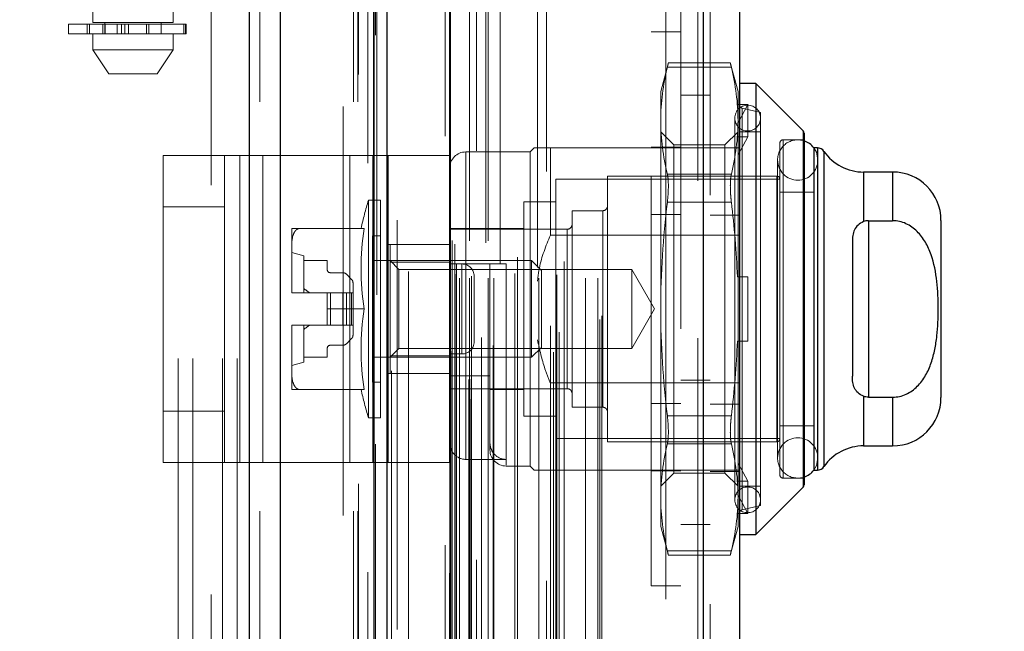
# Model space of a CAD drawing. Header units: inches. Extents: x 0.2 to 10.8, y 0.2 to 8.2.
# Tile 23 of 86: x 1.763 to 2.004, y 3.32 to 3.47. Entities that reach past the tile are written whole.
import ezdxf

# ---------------------------------------------------------------- set-up
doc = ezdxf.new("R2010")
doc.units = ezdxf.units.IN
doc.header["$MEASUREMENT"] = 0
doc.linetypes.add('HIDDEN', pattern=[0.07500000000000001, 0.05, -0.025])
doc.layers.add('DIMENSIONS', color=140, linetype='Continuous')
doc.layers.add('SLD-0', color=179, linetype='Continuous')
doc.styles.add('SLDTEXTSTYLE0', font='TXT', dxfattribs={"width": 0.7})
doc.dimstyles.new('SLDDIMSTYLE1', dxfattribs={"dimtxt": 0.0849609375, "dimasz": 0.13, "dimexe": 0, "dimexo": 0.0625, "dimgap": 0.021240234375, "dimtad": 0, "dimtih": 1, "dimtoh": 1, "dimlfac": 10, "dimrnd": 1e-09, "dimzin": 12, "dimdsep": 46, "dimtxsty": 'SLDTEXTSTYLE0', "dimsah": 1, "dimcen": 0.09, "dimadec": 0, "dimazin": 3, "dimtfac": 1, "dimtmove": 0, "dimatfit": 0, "dimfxl": 0, "dimfrac": 2, "dimtolj": 1, "dimtzin": 12, "dimarcsym": 0})

# ---------------------------------------------------------------- blocks, each defined once
blk = doc.blocks.new('_D_11')
at = {"layer": 'DIMENSIONS'}
for p, q in [((2.038487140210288, 3.224847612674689), (2.038487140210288, 3.474847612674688)), ((1.746541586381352, 3.224847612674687), (2.163487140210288, 3.224847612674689)), ((1.87197215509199, 3.042647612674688), (2.163487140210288, 3.042647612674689)), ((2.038487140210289, 2.744478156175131), (2.038487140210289, 3.042647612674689)), ((2.134188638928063, 2.744478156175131), (2.038487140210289, 2.744478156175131)), ((2.287380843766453, 2.744478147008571), (2.25885075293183, 2.744478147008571)), ((2.25885075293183, 2.744478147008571), (2.25885075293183, 2.609447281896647)), ((2.539850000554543, 2.744478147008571), (2.568380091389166, 2.744478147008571)), ((2.568380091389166, 2.744478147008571), (2.568380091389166, 2.609447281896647)), ((2.25885075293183, 2.609447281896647), (2.287380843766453, 2.609447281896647)), ((2.568380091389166, 2.609447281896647), (2.539850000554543, 2.609447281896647))]:
    blk.add_line(p, q, dxfattribs=at)
for points in [[(2.038487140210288, 3.224847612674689), (2.058487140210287, 3.354847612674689), (2.018487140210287, 3.354847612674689)], [(2.038487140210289, 3.042647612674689), (2.018487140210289, 2.912647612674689), (2.058487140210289, 2.912647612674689)]]:
    blk.add_solid(points, dxfattribs=at)
at = {"layer": 'DIMENSIONS', "char_height": 0.08333333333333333, "attachment_point": 1, "style": 'SLDTEXTSTYLE0'}
for s, insert in [('1.82', (2.287380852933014, 2.87092052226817)), ('46.3', (2.287380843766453, 2.716869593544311))]:
    blk.add_mtext(s, dxfattribs=dict(at, insert=insert))

msp = doc.modelspace()

# ---------------------------------------------------------------- linework, layer by layer
at = {"layer": 'SLD-0', "linetype": 'Continuous', "lineweight": 25}
for p, q in [((1.819425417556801, 3.049847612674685), (1.819425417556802, 5.384842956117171)), ((1.827062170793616, 3.049847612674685), (1.827062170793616, 5.383426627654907)), ((1.84995333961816, 3.049847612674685), (1.849953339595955, 5.372658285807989)), ((1.853116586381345, 3.049847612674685), (1.853116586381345, 5.372347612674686)), ((1.868480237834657, 5.341502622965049), (1.868480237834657, 3.081172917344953)), ((1.930305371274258, 5.330601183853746), (1.930305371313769, 3.092074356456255)), ((1.939229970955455, 5.327067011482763), (1.939229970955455, 3.095608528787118)), ((1.943166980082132, 3.454369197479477), (1.939229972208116, 3.454369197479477)), ((1.954747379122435, 3.442788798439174), (1.943166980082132, 3.454369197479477)), ((1.943166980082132, 3.454369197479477), (1.943166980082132, 3.344132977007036)), ((1.954747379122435, 3.442788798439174), (1.954747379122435, 3.355713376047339)), ((1.954978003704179, 3.442232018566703), (1.954978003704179, 3.356270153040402)), ((1.957340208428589, 3.438621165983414), (1.957340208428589, 3.359881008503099)), ((1.958228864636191, 3.438621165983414), (1.957375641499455, 3.438621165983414)), ((1.958228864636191, 3.438621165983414), (1.958228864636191, 3.359881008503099)), ((1.959844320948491, 3.437777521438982), (1.959844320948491, 3.360724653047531)), ((1.976631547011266, 3.43271565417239), (1.969537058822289, 3.43271565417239)), ((1.969537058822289, 3.43271565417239), (1.969537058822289, 3.420594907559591)), ((1.976631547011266, 3.43271565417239), (1.976631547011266, 3.420814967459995)), ((1.970726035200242, 3.420814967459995), (1.970726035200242, 3.377687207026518)), ((1.970726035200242, 3.420814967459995), (1.976631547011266, 3.420814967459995)), ((1.988442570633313, 3.420904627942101), (1.988442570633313, 3.37759754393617)), ((1.966789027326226, 3.415676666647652), (1.966789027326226, 3.382825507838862)), ((1.969537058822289, 3.377907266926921), (1.969537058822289, 3.365786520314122)), ((1.970726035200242, 3.377687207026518), (1.976631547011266, 3.377687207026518)), ((1.976631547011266, 3.377687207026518), (1.976631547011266, 3.365786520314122)), ((1.969537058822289, 3.365786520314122), (1.976631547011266, 3.365786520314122)), ((1.957375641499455, 3.359881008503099), (1.958228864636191, 3.359881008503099)), ((1.943166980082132, 3.344132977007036), (1.954747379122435, 3.355713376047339)), ((1.939229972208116, 3.344132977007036), (1.943166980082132, 3.344132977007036))]:
    msp.add_line(p, q, dxfattribs=at)
at = {"layer": 'SLD-0', "linetype": 'HIDDEN', "lineweight": 18}
for p, q in [((1.819425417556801, 5.384842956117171), (1.819425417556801, 3.049847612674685)), ((1.819425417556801, 5.384842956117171), (1.819425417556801, 3.049847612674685)), ((1.819425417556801, 3.049847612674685), (1.819425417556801, 5.384842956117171)), ((1.821971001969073, 3.049847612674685), (1.821971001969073, 5.383426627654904)), ((1.821971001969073, 3.049847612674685), (1.821971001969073, 5.383426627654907)), ((1.827062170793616, 3.049847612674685), (1.827062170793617, 5.383426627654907)), ((1.844862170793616, 3.049847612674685), (1.844862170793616, 5.372658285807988)), ((1.844862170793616, 3.049847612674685), (1.844862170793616, 5.372658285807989)), ((1.845916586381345, 3.049847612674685), (1.845916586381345, 5.372347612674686)), ((1.84995333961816, 3.049847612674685), (1.84995333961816, 5.372658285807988)), ((1.850258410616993, 3.066208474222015), (1.850258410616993, 5.356467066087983)), ((1.873550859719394, 3.077172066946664), (1.873550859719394, 5.345503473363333)), ((1.873550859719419, 3.077172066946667), (1.873550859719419, 5.345503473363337)), ((1.867229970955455, 5.341502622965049), (1.867229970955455, 3.081172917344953)), ((1.873040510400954, 3.081977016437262), (1.873040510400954, 5.340698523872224)), ((1.873652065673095, 3.082084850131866), (1.873652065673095, 5.340590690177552)), ((1.854164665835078, 3.084158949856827), (1.854164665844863, 5.338522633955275)), ((1.854164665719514, 3.084169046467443), (1.854164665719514, 5.33852069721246)), ((1.874925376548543, 5.337926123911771), (1.874925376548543, 3.0847146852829)), ((1.876116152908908, 3.083254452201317), (1.876116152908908, 5.33942108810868)), ((1.868389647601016, 3.087754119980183), (1.868389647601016, 5.334921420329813)), ((1.868357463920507, 5.334669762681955), (1.868357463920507, 3.088005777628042)), ((1.868931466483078, 3.088910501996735), (1.868931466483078, 5.333765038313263)), ((1.868931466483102, 3.088910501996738), (1.868931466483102, 5.333765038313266)), ((1.892007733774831, 5.332835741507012), (1.892007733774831, 3.08984473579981)), ((1.893725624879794, 3.088730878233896), (1.893725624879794, 5.3339446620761)), ((1.876153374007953, 3.092311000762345), (1.876153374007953, 5.330364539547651)), ((1.878993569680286, 3.090339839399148), (1.878993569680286, 5.3323379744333)), ((1.929055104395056, 5.330601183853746), (1.929055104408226, 3.092074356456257)), ((1.929055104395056, 3.092074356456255), (1.929055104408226, 5.330601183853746)), ((1.930305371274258, 3.092074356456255), (1.930305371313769, 5.330601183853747)), ((1.895142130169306, 3.093570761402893), (1.895142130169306, 5.329108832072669)), ((1.89302445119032, 3.095093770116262), (1.89302445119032, 5.327581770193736)), ((1.905044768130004, 3.09665662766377), (1.905044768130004, 5.326018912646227)), ((1.932029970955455, 5.327067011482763), (1.932029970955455, 3.095608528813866)), ((1.858288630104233, 3.097686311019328), (1.858288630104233, 5.32495988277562)), ((1.905564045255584, 3.097533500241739), (1.905564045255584, 5.325142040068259)), ((1.870748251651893, 3.106794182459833), (1.870748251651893, 5.315881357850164)), ((1.870748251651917, 3.106794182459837), (1.870748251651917, 5.315881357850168)), ((1.873236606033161, 5.315881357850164), (1.873236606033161, 3.106794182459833)), ((1.873236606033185, 3.106794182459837), (1.873236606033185, 5.315881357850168)), ((1.877736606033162, 3.106794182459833), (1.877736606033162, 5.315881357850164)), ((1.877736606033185, 5.315881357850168), (1.877736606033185, 3.106794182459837)), ((1.879144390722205, 3.106794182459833), (1.879144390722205, 5.315881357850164)), ((1.89014912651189, 3.106794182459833), (1.89014912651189, 5.315881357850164)), ((1.894283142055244, 3.106794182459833), (1.894283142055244, 5.315881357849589)), ((1.901524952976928, 3.106794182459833), (1.901524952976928, 5.315881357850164)), ((1.904564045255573, 3.106794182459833), (1.904564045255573, 5.315881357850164)), ((1.904564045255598, 3.106794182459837), (1.904564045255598, 5.315881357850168)), ((1.869736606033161, 3.107794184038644), (1.869736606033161, 5.314881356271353)), ((1.869736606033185, 3.107794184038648), (1.869736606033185, 5.314881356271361)), ((1.873736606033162, 3.107294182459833), (1.873736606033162, 5.315381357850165)), ((1.877236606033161, 5.315381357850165), (1.877236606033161, 3.107294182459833)), ((1.884302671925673, 3.107894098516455), (1.884302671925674, 5.314831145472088)), ((1.894537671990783, 3.10759109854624), (1.894537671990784, 5.31508796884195)), ((1.870029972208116, 3.110387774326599), (1.870029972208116, 5.312287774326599)), ((1.89635505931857, 3.110833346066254), (1.89635505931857, 5.311842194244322)), ((1.880693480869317, 5.310402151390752), (1.880693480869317, 3.112256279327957)), ((1.88495958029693, 3.11194841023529), (1.88495958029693, 5.310727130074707)), ((1.884959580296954, 3.111948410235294), (1.884959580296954, 5.310727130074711)), ((1.889826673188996, 5.309406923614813), (1.889826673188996, 3.113270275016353)), ((1.868995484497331, 3.116017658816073), (1.868995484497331, 5.306657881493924)), ((1.868995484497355, 3.116017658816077), (1.868995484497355, 5.306657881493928)), ((1.869652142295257, 3.115090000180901), (1.869652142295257, 5.307585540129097)), ((1.869652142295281, 3.115090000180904), (1.869652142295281, 5.307585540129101)), ((1.85060464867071, 5.30268430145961), (1.850604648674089, 3.120008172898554)), ((1.855565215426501, 3.120926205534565), (1.855565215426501, 5.301749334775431)), ((1.842316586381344, 3.148747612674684), (1.842316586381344, 5.273847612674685)), ((1.842316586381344, 3.148747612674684), (1.842316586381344, 5.273847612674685)), ((1.842316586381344, 3.148747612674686), (1.842316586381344, 5.273847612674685)), ((1.842316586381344, 3.148747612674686), (1.842316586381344, 5.273847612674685)), ((1.921229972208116, 3.194387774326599), (1.921229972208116, 5.228287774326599)), ((1.921229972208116, 3.194387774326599), (1.921229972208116, 5.228287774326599)), ((1.921229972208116, 5.228287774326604), (1.921229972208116, 3.194387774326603)), ((1.921229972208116, 5.228287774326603), (1.921229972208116, 3.194387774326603)), ((1.924829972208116, 3.194387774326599), (1.924829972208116, 5.228287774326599)), ((1.802016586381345, 3.287147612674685), (1.802016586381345, 3.949347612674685)), ((1.802016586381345, 3.287147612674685), (1.802016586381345, 3.949347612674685)), ((1.805616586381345, 3.287147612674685), (1.805616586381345, 3.949347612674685)), ((1.812816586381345, 3.287147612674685), (1.812816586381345, 3.949347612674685)), ((1.816416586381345, 3.287147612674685), (1.816416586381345, 3.949347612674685)), ((1.816416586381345, 3.287147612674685), (1.816416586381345, 3.949347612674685)), ((1.781129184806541, 3.764572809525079), (1.781129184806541, 3.469297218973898)), ((1.80081422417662, 3.469297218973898), (1.80081422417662, 3.764572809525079)), ((1.810116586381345, 3.529497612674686), (1.810116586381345, 3.148747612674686)), ((1.775223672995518, 3.468903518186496), (1.803830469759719, 3.468903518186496)), ((1.775223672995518, 3.468903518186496), (1.775223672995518, 3.466541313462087)), ((1.779767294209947, 3.468903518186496), (1.779767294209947, 3.466541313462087)), ((1.779810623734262, 3.468903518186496), (1.779810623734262, 3.466541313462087)), ((1.779810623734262, 3.466541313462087), (1.779810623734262, 3.468903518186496)), ((1.780350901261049, 3.466541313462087), (1.780350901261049, 3.468903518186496)), ((1.780350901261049, 3.468903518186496), (1.780350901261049, 3.466541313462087)), ((1.790971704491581, 3.469297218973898), (1.781129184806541, 3.469297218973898)), ((1.783595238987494, 3.468903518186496), (1.783595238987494, 3.466541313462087)), ((1.783595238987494, 3.466541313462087), (1.783595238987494, 3.468903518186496)), ((1.784081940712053, 3.469297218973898), (1.784081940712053, 3.466541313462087)), ((1.784081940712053, 3.468903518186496), (1.784081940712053, 3.466541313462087)), ((1.784168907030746, 3.466541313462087), (1.784168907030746, 3.468903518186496)), ((1.784168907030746, 3.468903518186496), (1.784168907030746, 3.466541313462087)), ((1.784178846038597, 3.466541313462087), (1.784178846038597, 3.468903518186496)), ((1.787107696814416, 3.466541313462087), (1.787107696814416, 3.468903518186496)), ((1.787107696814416, 3.468903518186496), (1.787107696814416, 3.466541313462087)), ((1.78812586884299, 3.468903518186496), (1.78812586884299, 3.466541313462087)), ((1.78812586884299, 3.466541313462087), (1.78812586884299, 3.468903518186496)), ((1.788995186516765, 3.466541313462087), (1.788995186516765, 3.468903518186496)), ((1.788995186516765, 3.468903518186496), (1.788995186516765, 3.466541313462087)), ((1.789880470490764, 3.468903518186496), (1.789880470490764, 3.466541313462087)), ((1.789880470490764, 3.466541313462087), (1.789880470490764, 3.468903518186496)), ((1.80081422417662, 3.469297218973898), (1.790971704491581, 3.469297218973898)), ((1.794270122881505, 3.466541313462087), (1.794270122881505, 3.468903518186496)), ((1.794270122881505, 3.468903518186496), (1.794270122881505, 3.466541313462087)), ((1.794817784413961, 3.468903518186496), (1.794817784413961, 3.466541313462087)), ((1.794817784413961, 3.466541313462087), (1.794817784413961, 3.468903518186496)), ((1.797861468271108, 3.466541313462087), (1.797861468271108, 3.469297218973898)), ((1.803358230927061, 3.466541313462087), (1.803358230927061, 3.468903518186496)), ((1.803358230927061, 3.468903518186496), (1.803358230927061, 3.466541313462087)), ((1.803830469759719, 3.466541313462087), (1.803830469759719, 3.468903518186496)), ((1.803830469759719, 3.468903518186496), (1.803830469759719, 3.466541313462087)), ((1.803830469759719, 3.468903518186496), (1.803974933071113, 3.468903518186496)), ((1.803974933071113, 3.466541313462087), (1.803974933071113, 3.468903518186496)), ((1.803830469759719, 3.466541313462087), (1.775223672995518, 3.466541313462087)), ((1.781129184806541, 3.466541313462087), (1.781129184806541, 3.462604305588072)), ((1.80081422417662, 3.462604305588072), (1.80081422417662, 3.466541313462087)), ((1.803974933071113, 3.466541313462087), (1.803830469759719, 3.466541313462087)), ((1.917629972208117, 3.331551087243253), (1.917629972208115, 3.466951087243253)), ((1.924829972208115, 3.466951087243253), (1.917629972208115, 3.466951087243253)), ((1.781129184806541, 3.462604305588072), (1.790971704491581, 3.462604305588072)), ((1.781129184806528, 3.462604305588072), (1.785066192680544, 3.456698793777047)), ((1.790971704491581, 3.462604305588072), (1.80081422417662, 3.462604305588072)), ((1.796877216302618, 3.456698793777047), (1.800814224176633, 3.462604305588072)), ((1.92181539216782, 3.459404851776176), (1.919938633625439, 3.452400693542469)), ((1.937207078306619, 3.458349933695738), (1.921567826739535, 3.458349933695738)), ((1.937207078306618, 3.458349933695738), (1.921567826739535, 3.458349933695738)), ((1.936983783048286, 3.459404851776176), (1.921791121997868, 3.459404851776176)), ((1.938836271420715, 3.452400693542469), (1.936959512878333, 3.459404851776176)), ((1.785066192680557, 3.456698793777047), (1.790971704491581, 3.456698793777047)), ((1.790971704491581, 3.456698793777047), (1.796877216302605, 3.456698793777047)), ((1.919938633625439, 3.452400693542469), (1.919938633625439, 3.445279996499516)), ((1.932029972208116, 3.451537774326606), (1.924829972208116, 3.451537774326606)), ((1.938836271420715, 3.452400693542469), (1.938836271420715, 3.445279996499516)), ((1.938680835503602, 3.449217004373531), (1.938836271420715, 3.448709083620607)), ((1.941198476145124, 3.449217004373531), (1.938680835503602, 3.449217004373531)), ((1.938836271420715, 3.444785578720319), (1.941198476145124, 3.449217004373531)), ((1.944348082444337, 3.447282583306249), (1.939840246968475, 3.448323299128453)), ((1.941198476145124, 3.4413429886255), (1.941198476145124, 3.449217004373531)), ((1.939840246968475, 3.350178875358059), (1.939840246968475, 3.448146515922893)), ((1.944348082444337, 3.447282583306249), (1.944348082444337, 3.351219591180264)), ((1.919938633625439, 3.445279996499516), (1.919938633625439, 3.399251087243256)), ((1.938048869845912, 3.445904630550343), (1.938048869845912, 3.35259754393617)), ((1.938836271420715, 3.445279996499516), (1.938836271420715, 3.407125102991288)), ((1.92313548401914, 3.439361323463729), (1.919938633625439, 3.44255817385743)), ((1.938836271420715, 3.44255817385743), (1.935639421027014, 3.439361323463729)), ((1.941198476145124, 3.4413429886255), (1.938680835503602, 3.4413429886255)), ((1.938680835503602, 3.4413429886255), (1.938836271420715, 3.440835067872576)), ((1.938836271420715, 3.436911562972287), (1.941198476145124, 3.4413429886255)), ((1.944348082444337, 3.44255817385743), (1.939229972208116, 3.44255817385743)), ((1.954747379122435, 3.355713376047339), (1.954747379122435, 3.442788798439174)), ((1.917629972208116, 3.438801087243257), (1.924829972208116, 3.438801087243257)), ((1.92313548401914, 3.439361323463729), (1.92313548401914, 3.359140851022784)), ((1.935639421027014, 3.439361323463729), (1.92313548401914, 3.439361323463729)), ((1.935639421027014, 3.439361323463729), (1.935639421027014, 3.359140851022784)), ((1.949072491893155, 3.439802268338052), (1.949072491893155, 3.358699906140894)), ((1.949859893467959, 3.357912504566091), (1.949859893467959, 3.440589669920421)), ((1.954978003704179, 3.440589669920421), (1.949859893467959, 3.440589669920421)), ((1.798363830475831, 3.361753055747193), (1.798363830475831, 3.436753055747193)), ((1.798363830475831, 3.436753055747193), (1.817116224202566, 3.436753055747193)), ((1.813363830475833, 3.361753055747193), (1.813363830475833, 3.436753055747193)), ((1.817116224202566, 3.361753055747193), (1.817116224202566, 3.436753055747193)), ((1.817116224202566, 3.436753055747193), (1.843987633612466, 3.436753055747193)), ((1.8227400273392, 3.361753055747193), (1.8227400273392, 3.436753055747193)), ((1.843987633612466, 3.361753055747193), (1.843987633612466, 3.436753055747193)), ((1.843987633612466, 3.436753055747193), (1.853363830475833, 3.436753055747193)), ((1.8496114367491, 3.361753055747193), (1.8496114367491, 3.436753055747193)), ((1.853363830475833, 3.436753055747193), (1.853363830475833, 3.361753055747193)), ((1.868363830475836, 3.436753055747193), (1.853363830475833, 3.436753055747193)), ((1.868363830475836, 3.436753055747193), (1.868363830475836, 3.361753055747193)), ((1.888048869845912, 3.43763691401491), (1.872300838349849, 3.43763691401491)), ((1.872300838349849, 3.362482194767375), (1.872300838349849, 3.437456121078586)), ((1.889033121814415, 3.438621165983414), (1.888048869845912, 3.43763691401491)), ((1.888048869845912, 3.43763691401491), (1.888048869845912, 3.360865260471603)), ((1.892970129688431, 3.438621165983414), (1.892970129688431, 3.417292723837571)), ((1.892970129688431, 3.438621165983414), (1.932029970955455, 3.438621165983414)), ((1.932029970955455, 3.43862116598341), (1.939229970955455, 3.43862116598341)), ((1.957375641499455, 3.438621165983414), (1.957340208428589, 3.438621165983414)), ((1.958228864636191, 3.359881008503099), (1.958228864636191, 3.438621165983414)), ((1.959844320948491, 3.360724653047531), (1.959844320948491, 3.437777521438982)), ((1.94851737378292, 3.435668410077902), (1.94851737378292, 3.362833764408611)), ((1.958359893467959, 3.362833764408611), (1.958359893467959, 3.435668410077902)), ((1.906946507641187, 3.431731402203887), (1.906946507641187, 3.366770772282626)), ((1.948285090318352, 3.431731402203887), (1.906946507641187, 3.431731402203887)), ((1.937207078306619, 3.432210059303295), (1.921567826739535, 3.432210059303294)), ((1.937207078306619, 3.432210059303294), (1.921567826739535, 3.432210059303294)), ((1.948285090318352, 3.366770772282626), (1.948285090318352, 3.431731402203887)), ((1.969537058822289, 3.420594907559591), (1.969537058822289, 3.43271565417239)), ((1.976631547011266, 3.420814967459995), (1.976631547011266, 3.43271565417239)), ((1.894348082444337, 3.430944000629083), (1.894348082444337, 3.36755817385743)), ((1.949072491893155, 3.430944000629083), (1.894348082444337, 3.430944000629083)), ((1.957340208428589, 3.427794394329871), (1.949072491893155, 3.427794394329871)), ((1.813363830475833, 3.424253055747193), (1.798363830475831, 3.424253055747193)), ((1.848504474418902, 3.425825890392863), (1.848504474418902, 3.37267628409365)), ((1.851434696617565, 3.425825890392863), (1.848504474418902, 3.425825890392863)), ((1.851434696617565, 3.425825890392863), (1.851434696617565, 3.37267628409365)), ((1.886474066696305, 3.425432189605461), (1.886474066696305, 3.373069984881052)), ((1.894348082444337, 3.425432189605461), (1.886474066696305, 3.425432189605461)), ((1.937207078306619, 3.4253909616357), (1.921567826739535, 3.4253909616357)), ((1.937207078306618, 3.425390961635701), (1.921567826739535, 3.4253909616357)), ((1.898285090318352, 3.423266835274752), (1.898285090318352, 3.37523533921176)), ((1.905765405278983, 3.423266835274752), (1.898285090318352, 3.423266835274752)), ((1.905765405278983, 3.37523533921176), (1.905765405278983, 3.423266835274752)), ((1.917629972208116, 3.422350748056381), (1.924829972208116, 3.422350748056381)), ((1.932029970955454, 3.422170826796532), (1.939229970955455, 3.422170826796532)), ((1.970726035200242, 3.420814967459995), (1.970726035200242, 3.377687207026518)), ((1.829781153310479, 3.418936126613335), (1.829781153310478, 3.414812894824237)), ((1.847437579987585, 3.418936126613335), (1.83167349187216, 3.418936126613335)), ((1.849466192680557, 3.417164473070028), (1.849466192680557, 3.381337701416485)), ((1.851434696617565, 3.417164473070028), (1.849466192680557, 3.417164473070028)), ((1.886474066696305, 3.418936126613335), (1.868363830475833, 3.418936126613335)), ((1.897103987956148, 3.418739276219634), (1.868363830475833, 3.418739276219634)), ((1.892970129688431, 3.417292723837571), (1.939229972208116, 3.417292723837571)), ((1.897103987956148, 3.379762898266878), (1.897103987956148, 3.418557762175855)), ((1.829781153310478, 3.414812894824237), (1.829781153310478, 3.403374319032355)), ((1.868363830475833, 3.415003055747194), (1.853363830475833, 3.415003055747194)), ((1.853796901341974, 3.414999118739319), (1.853796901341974, 3.410731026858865)), ((1.853796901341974, 3.414999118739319), (1.868363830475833, 3.414999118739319)), ((1.83273390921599, 3.412243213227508), (1.829781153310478, 3.413030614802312)), ((1.83273390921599, 3.412243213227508), (1.83273390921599, 3.403188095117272)), ((1.83273390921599, 3.411062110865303), (1.838442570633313, 3.411062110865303)), ((1.838442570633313, 3.411062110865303), (1.838442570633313, 3.408896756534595)), ((1.888389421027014, 3.411062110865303), (1.849466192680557, 3.411062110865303)), ((1.855928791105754, 3.408930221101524), (1.853796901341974, 3.411062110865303)), ((1.853796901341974, 3.410731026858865), (1.868363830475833, 3.410731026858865)), ((1.853796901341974, 3.410731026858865), (1.853796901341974, 3.387771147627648)), ((1.868363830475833, 3.410274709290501), (1.878206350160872, 3.410274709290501)), ((1.871363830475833, 3.410253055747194), (1.868363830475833, 3.410253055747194)), ((1.871363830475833, 3.388253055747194), (1.871363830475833, 3.410253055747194)), ((1.871363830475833, 3.410253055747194), (1.871363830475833, 3.388253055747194)), ((1.878206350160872, 3.382942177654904), (1.878206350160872, 3.410274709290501)), ((1.882143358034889, 3.410274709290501), (1.882143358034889, 3.361040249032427)), ((1.888389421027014, 3.411062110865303), (1.888389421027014, 3.387440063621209)), ((1.890804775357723, 3.408646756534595), (1.888389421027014, 3.411062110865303)), ((1.839229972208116, 3.408109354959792), (1.842284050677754, 3.408109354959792)), ((1.843119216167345, 3.407763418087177), (1.844395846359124, 3.406486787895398)), ((1.855928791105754, 3.408930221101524), (1.855928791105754, 3.389571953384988)), ((1.912848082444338, 3.408930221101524), (1.855928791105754, 3.408930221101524)), ((1.890804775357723, 3.408646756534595), (1.890804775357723, 3.389855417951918)), ((1.912848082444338, 3.408930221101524), (1.912848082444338, 3.389571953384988)), ((1.918436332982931, 3.399251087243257), (1.912848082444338, 3.408930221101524)), ((1.844741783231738, 3.405651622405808), (1.844741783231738, 3.403188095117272)), ((1.874363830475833, 3.391253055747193), (1.874363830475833, 3.407253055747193)), ((1.938680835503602, 3.407125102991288), (1.941198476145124, 3.407125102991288)), ((1.938836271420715, 3.391377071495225), (1.938836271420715, 3.407125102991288)), ((1.941198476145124, 3.391377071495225), (1.941198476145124, 3.407125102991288)), ((1.829781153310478, 3.403374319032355), (1.829781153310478, 3.403188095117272)), ((1.829781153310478, 3.403188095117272), (1.82978237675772, 3.403188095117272)), ((1.82978237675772, 3.403188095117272), (1.838442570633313, 3.403188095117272)), ((1.838442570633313, 3.403188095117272), (1.838442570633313, 3.399251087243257)), ((1.839229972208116, 3.403188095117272), (1.838442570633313, 3.403188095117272)), ((1.839229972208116, 3.403188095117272), (1.839229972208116, 3.39531407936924)), ((1.842284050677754, 3.403188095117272), (1.839229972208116, 3.403188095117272)), ((1.839229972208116, 3.403188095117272), (1.839229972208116, 3.39531407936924)), ((1.842284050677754, 3.403188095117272), (1.842284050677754, 3.39531407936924)), ((1.843119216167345, 3.403188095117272), (1.842284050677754, 3.403188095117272)), ((1.842284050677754, 3.403188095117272), (1.842284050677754, 3.39531407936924)), ((1.843119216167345, 3.403188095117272), (1.843119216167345, 3.39531407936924)), ((1.844395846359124, 3.403188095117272), (1.843119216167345, 3.403188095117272)), ((1.843119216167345, 3.403188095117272), (1.843119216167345, 3.39531407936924)), ((1.844395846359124, 3.403188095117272), (1.844395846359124, 3.39531407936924)), ((1.844741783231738, 3.403188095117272), (1.844395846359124, 3.403188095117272)), ((1.844395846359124, 3.403188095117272), (1.844395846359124, 3.39531407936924)), ((1.844741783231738, 3.403188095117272), (1.844741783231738, 3.39531407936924)), ((1.847437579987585, 3.399251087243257), (1.838442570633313, 3.399251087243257)), ((1.838442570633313, 3.39531407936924), (1.838442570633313, 3.399251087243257)), ((1.912848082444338, 3.389571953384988), (1.918436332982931, 3.399251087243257)), ((1.919938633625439, 3.399251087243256), (1.919938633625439, 3.353222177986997)), ((1.829781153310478, 3.39531407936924), (1.829781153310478, 3.395127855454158)), ((1.829781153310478, 3.39531407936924), (1.82978237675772, 3.39531407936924)), ((1.829781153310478, 3.395127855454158), (1.829781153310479, 3.383689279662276)), ((1.82978237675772, 3.39531407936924), (1.838442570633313, 3.39531407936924)), ((1.83273390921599, 3.39531407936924), (1.83273390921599, 3.386258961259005)), ((1.839229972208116, 3.39531407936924), (1.838442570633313, 3.39531407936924)), ((1.842284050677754, 3.39531407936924), (1.839229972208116, 3.39531407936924)), ((1.843119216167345, 3.39531407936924), (1.842284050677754, 3.39531407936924)), ((1.844395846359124, 3.39531407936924), (1.843119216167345, 3.39531407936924)), ((1.844741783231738, 3.39531407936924), (1.844395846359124, 3.39531407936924)), ((1.844741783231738, 3.39531407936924), (1.844741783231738, 3.392850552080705)), ((1.844395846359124, 3.392015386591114), (1.843119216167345, 3.390738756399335)), ((1.938680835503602, 3.391377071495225), (1.941198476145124, 3.391377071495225)), ((1.938836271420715, 3.391377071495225), (1.938836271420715, 3.353222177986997)), ((1.838442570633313, 3.389605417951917), (1.838442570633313, 3.387440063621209)), ((1.842284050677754, 3.390392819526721), (1.839229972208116, 3.390392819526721)), ((1.853796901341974, 3.387440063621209), (1.855928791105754, 3.389571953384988)), ((1.855928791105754, 3.389571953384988), (1.912848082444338, 3.389571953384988)), ((1.871363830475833, 3.388253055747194), (1.868363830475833, 3.388253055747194)), ((1.888389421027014, 3.387440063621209), (1.890804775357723, 3.389855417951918)), ((1.829781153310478, 3.385471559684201), (1.83273390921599, 3.386258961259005)), ((1.838442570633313, 3.387440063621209), (1.83273390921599, 3.387440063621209)), ((1.849466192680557, 3.387440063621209), (1.888389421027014, 3.387440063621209)), ((1.853796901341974, 3.387771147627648), (1.853796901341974, 3.383503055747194)), ((1.853796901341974, 3.387771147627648), (1.868363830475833, 3.387771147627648)), ((1.829781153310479, 3.383689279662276), (1.829781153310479, 3.379566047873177)), ((1.868363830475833, 3.383503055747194), (1.853363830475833, 3.383503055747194)), ((1.849466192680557, 3.381337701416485), (1.851434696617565, 3.381337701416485)), ((1.868363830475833, 3.382942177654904), (1.878206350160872, 3.382942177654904)), ((1.878206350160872, 3.382942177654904), (1.878206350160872, 3.36661367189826)), ((1.892970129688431, 3.381209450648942), (1.892970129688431, 3.359881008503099)), ((1.892970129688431, 3.381209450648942), (1.939229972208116, 3.381209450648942)), ((1.924829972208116, 3.381887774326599), (1.932029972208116, 3.381887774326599)), ((1.847437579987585, 3.379566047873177), (1.831673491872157, 3.379566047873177)), ((1.868363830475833, 3.379762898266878), (1.897103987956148, 3.379762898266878)), ((1.878206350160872, 3.379566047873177), (1.886474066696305, 3.379566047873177)), ((1.917629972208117, 3.376151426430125), (1.924829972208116, 3.376151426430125)), ((1.969537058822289, 3.365786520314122), (1.969537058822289, 3.377907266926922)), ((1.976631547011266, 3.365786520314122), (1.976631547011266, 3.377687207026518)), ((1.813363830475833, 3.374253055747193), (1.798363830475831, 3.374253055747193)), ((1.898285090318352, 3.37523533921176), (1.905765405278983, 3.37523533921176)), ((1.932029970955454, 3.375971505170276), (1.939229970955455, 3.375971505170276)), ((1.848504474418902, 3.37267628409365), (1.851434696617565, 3.37267628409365)), ((1.886474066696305, 3.373069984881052), (1.894348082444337, 3.373069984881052)), ((1.937207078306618, 3.373111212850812), (1.921567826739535, 3.373111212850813)), ((1.937207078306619, 3.373111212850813), (1.921567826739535, 3.373111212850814)), ((1.949072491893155, 3.370707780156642), (1.957340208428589, 3.370707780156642)), ((1.878206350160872, 3.36661367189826), (1.878206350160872, 3.364802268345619)), ((1.894348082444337, 3.36755817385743), (1.949072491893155, 3.36755817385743)), ((1.906946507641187, 3.366770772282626), (1.948285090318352, 3.366770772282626)), ((1.937207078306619, 3.366292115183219), (1.921567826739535, 3.366292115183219)), ((1.937207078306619, 3.366292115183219), (1.921567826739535, 3.366292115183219)), ((1.798363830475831, 3.361753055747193), (1.817116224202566, 3.361753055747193)), ((1.817116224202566, 3.361753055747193), (1.843987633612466, 3.361753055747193)), ((1.843987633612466, 3.361753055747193), (1.853363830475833, 3.361753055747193)), ((1.868363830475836, 3.361753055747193), (1.853363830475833, 3.361753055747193)), ((1.872300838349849, 3.362482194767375), (1.882143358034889, 3.362482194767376)), ((1.882143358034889, 3.360865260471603), (1.888048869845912, 3.360865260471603)), ((1.888048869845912, 3.360865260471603), (1.889033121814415, 3.359881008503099)), ((1.892970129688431, 3.359881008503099), (1.939229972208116, 3.359881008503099)), ((1.917629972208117, 3.359701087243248), (1.924829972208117, 3.359701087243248)), ((1.932029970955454, 3.359521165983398), (1.939229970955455, 3.359521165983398)), ((1.941198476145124, 3.357159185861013), (1.938836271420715, 3.361590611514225)), ((1.957340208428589, 3.359881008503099), (1.957375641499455, 3.359881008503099)), ((1.919938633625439, 3.355944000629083), (1.92313548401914, 3.359140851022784)), ((1.92313548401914, 3.359140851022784), (1.935639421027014, 3.359140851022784)), ((1.935639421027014, 3.359140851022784), (1.938836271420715, 3.355944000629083)), ((1.938680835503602, 3.357159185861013), (1.938836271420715, 3.357667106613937)), ((1.938680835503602, 3.357159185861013), (1.941198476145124, 3.357159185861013)), ((1.941198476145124, 3.357159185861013), (1.941198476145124, 3.349285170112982)), ((1.949859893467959, 3.357912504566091), (1.954978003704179, 3.357912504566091)), ((1.939229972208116, 3.355944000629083), (1.944348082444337, 3.355944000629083)), ((1.919938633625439, 3.353222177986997), (1.919938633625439, 3.346101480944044)), ((1.941198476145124, 3.349285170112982), (1.938836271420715, 3.353716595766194)), ((1.938836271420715, 3.353222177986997), (1.938836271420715, 3.346101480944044)), ((1.938680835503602, 3.349285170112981), (1.938836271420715, 3.349793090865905)), ((1.939840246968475, 3.350178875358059), (1.944348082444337, 3.351219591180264)), ((1.938680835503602, 3.349285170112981), (1.941198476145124, 3.349285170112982)), ((1.919938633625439, 3.346101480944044), (1.92181539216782, 3.339097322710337)), ((1.924829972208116, 3.346537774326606), (1.932029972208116, 3.346537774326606)), ((1.936959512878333, 3.339097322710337), (1.938836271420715, 3.346101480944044)), ((1.937207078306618, 3.340152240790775), (1.921567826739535, 3.340152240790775)), ((1.937207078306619, 3.340152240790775), (1.921567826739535, 3.340152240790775)), ((1.921791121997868, 3.339097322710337), (1.936983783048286, 3.339097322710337)), ((1.917629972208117, 3.331551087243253), (1.924829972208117, 3.331551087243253))]:
    msp.add_line(p, q, dxfattribs=at)
at = {"layer": 'SLD-0', "linetype": 'HIDDEN', "lineweight": 18, "flags": 128}
for points in [[(1.84604974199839, 5.356535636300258), (1.846049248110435, 4.229452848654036), (1.846049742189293, 3.06614017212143)], [(1.848329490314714, 5.33488669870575), (1.848329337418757, 4.229452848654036), (1.84832949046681, 3.087791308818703)], [(1.858288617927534, 3.097687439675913), (1.858288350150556, 4.118653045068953), (1.858288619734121, 5.324988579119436)], [(1.849734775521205, 5.316338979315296), (1.849733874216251, 4.229452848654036), (1.849734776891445, 3.10635756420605)], [(1.849734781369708, 5.316337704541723), (1.849734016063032, 4.25767280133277), (1.8497347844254, 3.106337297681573)], [(1.858274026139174, 3.108382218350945), (1.858274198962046, 4.193200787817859), (1.85827402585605, 5.314291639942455)], [(1.958359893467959, 3.435668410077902), (1.957985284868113, 3.437551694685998), (1.957375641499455, 3.438621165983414)], [(1.957375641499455, 3.359881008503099), (1.957985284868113, 3.360950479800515), (1.958359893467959, 3.362833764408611)]]:
    msp.add_lwpolyline(points, dxfattribs=at)
at = {"layer": 'SLD-0', "linetype": 'HIDDEN', "lineweight": 18}
for centre, radius, start, end in [((1.941198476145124, 3.445904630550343), 0.00314960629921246, 0, 180), ((1.940017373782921, 3.449090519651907), 0.0007874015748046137, 180.0000000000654, 256.9999999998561), ((1.941198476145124, 3.445904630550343), 0.00314960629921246, 180, 0), ((1.953438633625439, 3.435668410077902), 0.004921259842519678, 71.77194722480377, 180), ((1.949859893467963, 3.439802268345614), 0.0007874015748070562, 90.00000000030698, 179.9999999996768), ((1.872300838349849, 3.433699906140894), 0.003937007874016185, 90.00000000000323, 180), ((1.953438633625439, 3.435668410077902), 0.004921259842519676, 180, 0), ((1.948285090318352, 3.430944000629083), 0.0007874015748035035, 0, 90), ((1.936804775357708, 3.399251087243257), 0.09221259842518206, 163.2503397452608, 167.6739543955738), ((1.905765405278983, 3.424447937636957), 0.001181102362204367, 270.0000000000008, 2.154295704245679e-11), ((1.897103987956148, 3.419920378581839), 0.001181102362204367, 270.0000000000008, 2.154295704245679e-11), ((1.914388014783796, 3.409093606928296), 0.06767005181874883, 171.636737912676, 188.3632620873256), ((1.871363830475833, 3.407253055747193), 0.003000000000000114, 0, 90), ((1.839229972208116, 3.408896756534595), 0.0007874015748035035, 180.0000000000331, 270.0000000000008), ((1.842284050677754, 3.406928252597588), 0.001181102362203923, 44.99999999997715, 90), ((1.843560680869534, 3.405651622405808), 0.001181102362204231, 0, 45.00000000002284), ((1.843728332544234, 3.403372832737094), 0.01394717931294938, 179.9938942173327, 180.7589344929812), ((1.843728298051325, 3.403372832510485), 0.01394714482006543, 179.9938932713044, 180.758935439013), ((1.914388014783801, 3.389408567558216), 0.06767005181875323, 171.6367379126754, 188.3632620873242), ((1.843728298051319, 3.395129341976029), 0.01394714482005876, 179.2410645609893, 180.0061067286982), ((1.843728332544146, 3.395129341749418), 0.01394717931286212, 179.2410655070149, 180.0061057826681), ((1.842284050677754, 3.391573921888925), 0.001181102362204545, 270.0000000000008, 314.9999999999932), ((1.843560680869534, 3.392850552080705), 0.001181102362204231, 314.999999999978, 0), ((1.871363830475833, 3.391253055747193), 0.002999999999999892, 270.0000000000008, 0), ((1.839229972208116, 3.389605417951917), 0.0007874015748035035, 90, 180), ((1.936804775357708, 3.399251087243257), 0.0922125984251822, 192.3260456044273, 196.7496602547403), ((1.897103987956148, 3.378581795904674), 0.001181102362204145, 359.9999999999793, 90), ((1.905765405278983, 3.374054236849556), 0.001181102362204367, 359.9999999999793, 90), ((1.948285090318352, 3.36755817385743), 0.0007874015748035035, 270.0000000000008, 0), ((1.953438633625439, 3.362833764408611), 0.004921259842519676, 0, 180), ((1.882143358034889, 3.364802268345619), 0.003937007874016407, 180.0000000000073, 270.0000000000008), ((1.953438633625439, 3.362833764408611), 0.004921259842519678, 180, 288.228052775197), ((1.949859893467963, 3.358699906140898), 0.0007874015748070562, 180.000000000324, 269.9999999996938), ((1.941198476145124, 3.35259754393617), 0.00314960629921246, 0, 180), ((1.941198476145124, 3.35259754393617), 0.00314960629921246, 180, 0), ((1.940017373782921, 3.349411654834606), 0.0007874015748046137, 103.0000000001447, 179.9999999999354)]:
    msp.add_arc(centre, radius, start, end, dxfattribs=at)
at = {"layer": 'SLD-0', "linetype": 'Continuous', "lineweight": 25}
for centre, radius, start, end in [((1.954190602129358, 3.442232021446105), 0.0007874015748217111, 4.52402097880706e-10, 44.99999999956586), ((1.953438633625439, 3.435668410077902), 0.004921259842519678, 36.86989764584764, 71.77194722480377), ((1.958228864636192, 3.436652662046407), 0.001968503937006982, 34.84990457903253, 90.00000000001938), ((1.969537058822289, 3.444526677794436), 0.01181102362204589, 214.8499045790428, 270.0000000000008), ((1.976631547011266, 3.420904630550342), 0.01181102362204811, 2.154295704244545e-12, 90), ((1.976631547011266, 3.377597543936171), 0.01181102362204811, 270.0000000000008, 359.9999999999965), ((1.969537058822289, 3.353975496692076), 0.01181102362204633, 90, 145.1500954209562), ((1.953438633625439, 3.362833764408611), 0.004921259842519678, 288.228052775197, 323.1301023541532), ((1.958228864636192, 3.361849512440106), 0.001968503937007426, 269.9999999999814, 325.1500954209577), ((1.954190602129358, 3.356270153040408), 0.0007874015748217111, 315.000000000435, 359.9999999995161)]:
    msp.add_arc(centre, radius, start, end, dxfattribs=at)
at = {"layer": 'SLD-0', "linetype": 'HIDDEN', "lineweight": 18}
for points in [[(1.921567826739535, 3.458349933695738), (1.920541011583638, 3.45400836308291), (1.919938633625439, 3.449653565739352), (1.919938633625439, 3.445279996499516)], [(1.938836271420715, 3.445279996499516), (1.938836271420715, 3.449653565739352), (1.938233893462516, 3.45400836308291), (1.937207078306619, 3.458349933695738)], [(1.919938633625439, 3.445279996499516), (1.919938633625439, 3.440906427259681), (1.920541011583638, 3.436551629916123), (1.921567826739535, 3.432210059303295)], [(1.937207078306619, 3.432210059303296), (1.938233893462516, 3.436551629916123), (1.938836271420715, 3.440906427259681), (1.938836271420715, 3.445279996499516)], [(1.921567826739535, 3.4253909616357), (1.920541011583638, 3.416707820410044), (1.919938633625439, 3.407998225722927), (1.919938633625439, 3.399251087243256)], [(1.938680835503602, 3.407125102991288), (1.938440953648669, 3.413234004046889), (1.93792491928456, 3.4193206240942), (1.937207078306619, 3.4253909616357)], [(1.832733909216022, 3.40421361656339), (1.833203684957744, 3.403876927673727), (1.833670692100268, 3.403536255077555), (1.834132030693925, 3.403188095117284)], [(1.919938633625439, 3.399251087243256), (1.919938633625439, 3.390503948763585), (1.920541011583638, 3.381794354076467), (1.921567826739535, 3.373111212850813)], [(1.834132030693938, 3.39531407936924), (1.833670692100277, 3.394965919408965), (1.833203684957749, 3.394625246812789), (1.832733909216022, 3.394288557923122)], [(1.937207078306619, 3.373111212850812), (1.93792491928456, 3.379181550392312), (1.938440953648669, 3.385268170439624), (1.938680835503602, 3.391377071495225)], [(1.919938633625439, 3.353222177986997), (1.919938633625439, 3.357595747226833), (1.920541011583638, 3.361950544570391), (1.921567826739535, 3.366292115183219)], [(1.938836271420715, 3.353222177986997), (1.938836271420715, 3.357595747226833), (1.938233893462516, 3.361950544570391), (1.937207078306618, 3.366292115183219)], [(1.921567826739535, 3.340152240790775), (1.920541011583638, 3.344493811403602), (1.919938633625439, 3.348848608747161), (1.919938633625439, 3.353222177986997)], [(1.937207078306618, 3.340152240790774), (1.938233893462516, 3.344493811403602), (1.938836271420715, 3.348848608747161), (1.938836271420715, 3.353222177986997)]]:
    msp.add_open_spline(points, degree=3, dxfattribs=at)
for points, knots in [([(1.921791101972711, 3.459300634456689), (1.921797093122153, 3.459326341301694), (1.9218174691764, 3.459413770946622), (1.921699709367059, 3.4589081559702), (1.92158539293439, 3.458424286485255), (1.921567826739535, 3.458349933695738)], [0, 0, 0, 0, 0.260622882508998, 0.8863851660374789, 1, 1, 1, 1]), ([(1.937207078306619, 3.458349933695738), (1.937115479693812, 3.458739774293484), (1.936970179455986, 3.459358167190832), (1.936980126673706, 3.459316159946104), (1.936983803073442, 3.459300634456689)], [0, 0, 0, 0, 0.6304092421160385, 1, 1, 1, 1]), ([(1.892970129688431, 3.438621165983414), (1.892006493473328, 3.438621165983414), (1.890049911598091, 3.438621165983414), (1.888847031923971, 3.438621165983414), (1.889109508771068, 3.438621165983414), (1.889144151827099, 3.438621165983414)], [0, 0, 0, 0, 0.457227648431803, 0.928362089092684, 1, 1, 1, 1]), ([(1.921567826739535, 3.432210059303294), (1.921649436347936, 3.431864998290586), (1.921710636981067, 3.431449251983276), (1.921794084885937, 3.430478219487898), (1.921815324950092, 3.429924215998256), (1.921815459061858, 3.428737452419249), (1.921794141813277, 3.42808854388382), (1.921711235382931, 3.426766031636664), (1.921649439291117, 3.426081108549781), (1.921567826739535, 3.4253909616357)], [0, 0, 0, 0, 0.25, 0.25, 0.5, 0.5, 0.75, 0.75, 1, 1, 1, 1]), ([(1.937207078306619, 3.4253909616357), (1.937125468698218, 3.426081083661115), (1.937064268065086, 3.426758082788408), (1.936980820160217, 3.428086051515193), (1.936959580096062, 3.428731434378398), (1.936959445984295, 3.429918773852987), (1.936980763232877, 3.430475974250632), (1.937063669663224, 3.431443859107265), (1.937125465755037, 3.431864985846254), (1.937207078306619, 3.432210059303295)], [0, 0, 0, 0, 0.25, 0.25, 0.5, 0.5, 0.75, 0.75, 1, 1, 1, 1]), ([(1.83167349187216, 3.418936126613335), (1.831440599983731, 3.418920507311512), (1.831224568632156, 3.418832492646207), (1.830861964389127, 3.418586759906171), (1.830712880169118, 3.418431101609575), (1.830338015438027, 3.417930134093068), (1.830180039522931, 3.417553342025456), (1.829835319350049, 3.416399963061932), (1.829781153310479, 3.415606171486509), (1.829781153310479, 3.414812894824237)], [0, 0, 0, 0, 0.1249999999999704, 0.1249999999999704, 0.2499999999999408, 0.2499999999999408, 0.4999999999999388, 0.4999999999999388, 1, 1, 1, 1]), ([(1.829781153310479, 3.418936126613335), (1.829781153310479, 3.418936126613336), (1.82983531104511, 3.418936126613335), (1.830180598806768, 3.418936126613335), (1.830340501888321, 3.418936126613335), (1.830711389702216, 3.418936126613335), (1.830861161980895, 3.418936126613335), (1.831224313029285, 3.418936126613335), (1.831440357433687, 3.418936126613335), (1.83167349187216, 3.418936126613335)], [0, 0, 0, 0, 0.5000000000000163, 0.5000000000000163, 0.7500000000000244, 0.7500000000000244, 0.8750000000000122, 0.8750000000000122, 1, 1, 1, 1]), ([(1.892970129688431, 3.417292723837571), (1.891894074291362, 3.414654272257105), (1.890405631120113, 3.411004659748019), (1.889952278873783, 3.407110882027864), (1.889826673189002, 3.406032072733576)], [0, 0, 0, 0, 0.7229401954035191, 1, 1, 1, 1]), ([(1.882143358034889, 3.410274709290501), (1.881610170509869, 3.410274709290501), (1.881086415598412, 3.4102747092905), (1.880121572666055, 3.410274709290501), (1.879683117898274, 3.4102747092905), (1.878966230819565, 3.4102747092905), (1.878681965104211, 3.4102747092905), (1.878304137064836, 3.4102747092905), (1.878206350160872, 3.4102747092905), (1.878206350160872, 3.410274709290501)], [0, 0, 0, 0, 0.25, 0.25, 0.5, 0.5, 0.75, 0.75, 1, 1, 1, 1]), ([(1.889826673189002, 3.391705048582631), (1.89035148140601, 3.389318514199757), (1.891139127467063, 3.385736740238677), (1.892512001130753, 3.382342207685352), (1.892970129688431, 3.381209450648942)], [0, 0, 0, 0, 0.6662995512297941, 1, 1, 1, 1]), ([(1.829781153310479, 3.383689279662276), (1.829781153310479, 3.38289580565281), (1.82983531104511, 3.382101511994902), (1.830180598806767, 3.380947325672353), (1.83034050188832, 3.380568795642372), (1.830711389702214, 3.380073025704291), (1.830861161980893, 3.379916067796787), (1.831224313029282, 3.379669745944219), (1.831440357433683, 3.379581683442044), (1.831673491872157, 3.379566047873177)], [0, 0, 0, 0, 0.4999999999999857, 0.4999999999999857, 0.7499999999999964, 0.7499999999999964, 0.8749999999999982, 0.8749999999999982, 1, 1, 1, 1]), ([(1.831673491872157, 3.379566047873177), (1.831440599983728, 3.379566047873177), (1.831224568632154, 3.379566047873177), (1.830861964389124, 3.379566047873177), (1.830712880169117, 3.379566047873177), (1.830338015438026, 3.379566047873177), (1.83018003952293, 3.379566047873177), (1.829835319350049, 3.379566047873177), (1.829781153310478, 3.379566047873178), (1.829781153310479, 3.379566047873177)], [0, 0, 0, 0, 0.1249999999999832, 0.1249999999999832, 0.2499999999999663, 0.2499999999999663, 0.4999999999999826, 0.4999999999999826, 1, 1, 1, 1]), ([(1.921567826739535, 3.373111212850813), (1.921649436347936, 3.372421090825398), (1.921710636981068, 3.371744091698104), (1.921794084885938, 3.370416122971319), (1.921815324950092, 3.369770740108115), (1.921815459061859, 3.368583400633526), (1.921794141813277, 3.368026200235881), (1.921711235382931, 3.367058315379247), (1.921649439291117, 3.36663718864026), (1.921567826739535, 3.366292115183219)], [0, 0, 0, 0, 0.25, 0.25, 0.5, 0.5, 0.75, 0.75, 1, 1, 1, 1]), ([(1.937207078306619, 3.366292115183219), (1.937125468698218, 3.366637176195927), (1.937064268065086, 3.367052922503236), (1.936980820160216, 3.368023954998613), (1.936959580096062, 3.368577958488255), (1.936959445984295, 3.369764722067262), (1.936980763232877, 3.370413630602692), (1.937063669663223, 3.371736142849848), (1.937125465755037, 3.372421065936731), (1.937207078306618, 3.373111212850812)], [0, 0, 0, 0, 0.25, 0.25, 0.5, 0.5, 0.75, 0.75, 1, 1, 1, 1]), ([(1.868363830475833, 3.366613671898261), (1.868363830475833, 3.366080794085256), (1.868459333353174, 3.365558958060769), (1.868839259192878, 3.364568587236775), (1.869120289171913, 3.364113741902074), (1.870199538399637, 3.362953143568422), (1.871233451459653, 3.362482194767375), (1.872300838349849, 3.362482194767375)], [0, 0, 0, 0, 0.2499999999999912, 0.2499999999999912, 0.4999999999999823, 0.4999999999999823, 1, 1, 1, 1]), ([(1.878206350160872, 3.36661367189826), (1.878206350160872, 3.366080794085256), (1.878301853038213, 3.365558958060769), (1.878681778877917, 3.364568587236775), (1.878962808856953, 3.364113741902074), (1.880042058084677, 3.362953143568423), (1.881075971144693, 3.362482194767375), (1.882143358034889, 3.362482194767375)], [0, 0, 0, 0, 0.2500000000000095, 0.2500000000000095, 0.500000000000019, 0.500000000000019, 1, 1, 1, 1]), ([(1.892970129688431, 3.359881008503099), (1.892006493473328, 3.359881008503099), (1.890049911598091, 3.359881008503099), (1.888847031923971, 3.359881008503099), (1.889109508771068, 3.359881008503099), (1.889144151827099, 3.359881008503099)], [0, 0, 0, 0, 0.4572276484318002, 0.9283620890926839, 1, 1, 1, 1]), ([(1.921567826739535, 3.340152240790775), (1.921659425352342, 3.339762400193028), (1.921804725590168, 3.339144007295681), (1.921794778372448, 3.339186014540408), (1.921791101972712, 3.339201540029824)], [0, 0, 0, 0, 0.6304092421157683, 1, 1, 1, 1]), ([(1.936983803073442, 3.339201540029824), (1.936977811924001, 3.339175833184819), (1.936957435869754, 3.339088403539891), (1.937075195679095, 3.339594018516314), (1.937189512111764, 3.340077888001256), (1.937207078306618, 3.340152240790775)], [0, 0, 0, 0, 0.2606228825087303, 0.8863851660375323, 1, 1, 1, 1])]:
    msp.add_open_spline(points, degree=3, knots=knots, dxfattribs=at)
at = {"layer": 'SLD-0', "linetype": 'Continuous', "lineweight": 25}
for points, knots in [([(1.969537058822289, 3.420594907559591), (1.968996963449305, 3.420388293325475), (1.968535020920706, 3.420108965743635), (1.96779186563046, 3.41942705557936), (1.967512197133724, 3.419024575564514), (1.967109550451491, 3.418158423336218), (1.9669804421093, 3.417688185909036), (1.966820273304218, 3.416706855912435), (1.966789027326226, 3.416199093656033), (1.966789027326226, 3.41567666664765)], [0, 0, 0, 0, 0.25, 0.25, 0.5, 0.5, 0.75, 0.75, 1, 1, 1, 1]), ([(1.976631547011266, 3.377687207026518), (1.97720149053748, 3.377687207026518), (1.977759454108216, 3.377750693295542), (1.97885322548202, 3.377995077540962), (1.97939501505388, 3.378179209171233), (1.980422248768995, 3.378649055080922), (1.980907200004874, 3.37893261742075), (1.981826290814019, 3.379585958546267), (1.982260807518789, 3.379957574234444), (1.983452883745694, 3.38114820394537), (1.984123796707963, 3.382062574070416), (1.985245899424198, 3.384017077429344), (1.985691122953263, 3.385041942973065), (1.986421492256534, 3.387157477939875), (1.986706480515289, 3.38825482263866), (1.987150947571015, 3.390447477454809), (1.987312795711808, 3.391547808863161), (1.987678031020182, 3.394856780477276), (1.987768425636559, 3.397072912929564), (1.987765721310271, 3.401517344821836), (1.98767184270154, 3.403755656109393), (1.987169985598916, 3.408190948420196), (1.986756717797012, 3.410406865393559), (1.98565397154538, 3.413550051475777), (1.985201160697, 3.41457664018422), (1.984073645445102, 3.416512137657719), (1.983406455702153, 3.417410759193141), (1.981804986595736, 3.418988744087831), (1.980906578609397, 3.419635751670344), (1.979370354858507, 3.42033208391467), (1.978835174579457, 3.42051209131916), (1.977751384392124, 3.420752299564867), (1.977197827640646, 3.420814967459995), (1.976631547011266, 3.420814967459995)], [0, 0, 0, 0, 0.03124999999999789, 0.03124999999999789, 0.06249999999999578, 0.06249999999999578, 0.09374999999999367, 0.09374999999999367, 0.1249999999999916, 0.1249999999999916, 0.1874999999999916, 0.1874999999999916, 0.2499999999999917, 0.2499999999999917, 0.3124999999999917, 0.3124999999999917, 0.3749999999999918, 0.3749999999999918, 0.4999999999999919, 0.4999999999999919, 0.624999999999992, 0.624999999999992, 0.7499999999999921, 0.7499999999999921, 0.8124999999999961, 0.8124999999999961, 0.8750000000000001, 0.8750000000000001, 0.9375000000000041, 0.9375000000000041, 0.9687500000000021, 0.9687500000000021, 1, 1, 1, 1]), ([(1.969537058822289, 3.377907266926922), (1.968996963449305, 3.378113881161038), (1.968535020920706, 3.378393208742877), (1.96779186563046, 3.379075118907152), (1.967512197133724, 3.379477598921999), (1.967109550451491, 3.380343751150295), (1.9669804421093, 3.380813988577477), (1.966820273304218, 3.381795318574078), (1.966789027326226, 3.38230308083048), (1.966789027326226, 3.382825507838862)], [0, 0, 0, 0, 0.25, 0.25, 0.5, 0.5, 0.75, 0.75, 1, 1, 1, 1])]:
    msp.add_open_spline(points, degree=3, knots=knots, dxfattribs=at)
for points in [[(1.970726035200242, 3.420814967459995), (1.970311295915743, 3.420814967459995), (1.969908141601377, 3.42073686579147), (1.969537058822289, 3.420594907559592)], [(1.970726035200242, 3.377687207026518), (1.970311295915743, 3.377687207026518), (1.969908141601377, 3.377765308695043), (1.969537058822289, 3.377907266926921)]]:
    msp.add_open_spline(points, degree=3, dxfattribs=at)

# ---------------------------------------------------------------- dimensions: what is measured, and where the dimension line sits
at = {"layer": 'DIMENSIONS'}
dim = msp.add_linear_dim(base=(2.038487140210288, 3.224847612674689), p1=(1.82197215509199, 3.042647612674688), p2=(1.696541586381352, 3.224847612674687), angle=90.0000000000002, dimstyle='SLDDIMSTYLE1', dxfattribs=at)
dim.commit()
dim.dimension.update_dxf_attribs({"geometry": '_D_11', "text_midpoint": (2.03848714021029, 2.744478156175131), "dimtype": 160})

doc.saveas('drawing.dxf')
